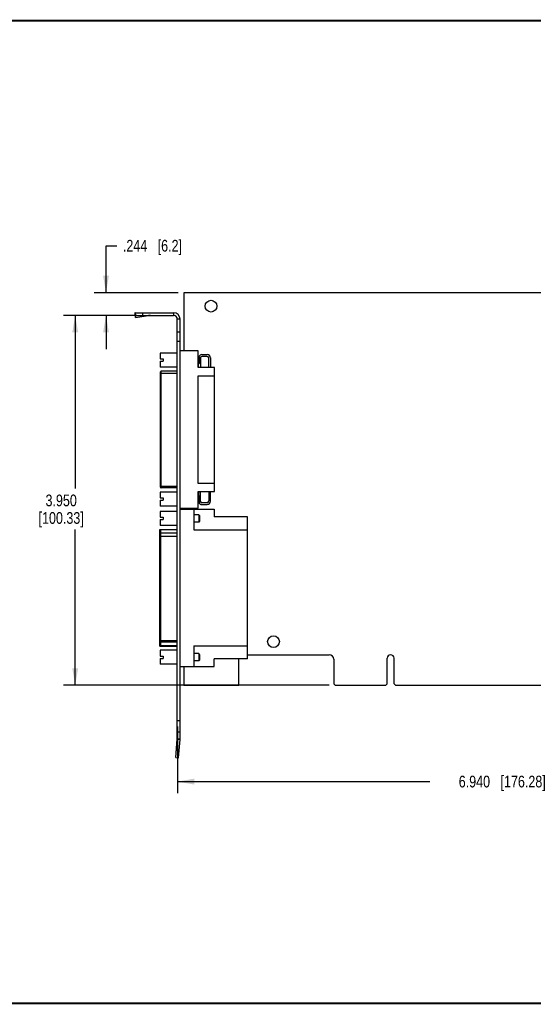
# Model space of a CAD drawing. Header units: inches. Extents: x 0.2 to 16.8, y 0.2 to 10.8.
# Tile 2 of 11: x 5.8 to 11.3, y 0.2 to 10.8. Entities that reach past the tile are written whole.
import ezdxf

# ---------------------------------------------------------------- set-up
doc = ezdxf.new("R2010")
doc.units = ezdxf.units.IN
doc.header["$LTSCALE"] = 0.935
doc.header["$MEASUREMENT"] = 0
doc.layers.get('0').update_dxf_attribs({"linetype": 'CONTINUOUS'})
doc.layers.add('DIMENSIONS', color=7, linetype='CONTINUOUS')
doc.styles.get("Standard").update_dxf_attribs({"font": 'txt', "width": 0.8})
doc.dimstyles.new('DIMSTYLE_2', dxfattribs={"dimtxt": 0.125, "dimasz": 0.18, "dimexe": 0.18, "dimexo": 0.0625, "dimgap": 0.09, "dimtad": 0, "dimtih": 1, "dimtoh": 1, "dimdec": 3, "dimzin": 4, "dimdsep": 46, "dimtxsty": 'STANDARD', "dimblk": '_FILLED', "dimblk1": '_FILLED', "dimblk2": '_FILLED', "dimcen": 0.09, "dimadec": 0, "dimazin": 0, "dimtp": 0.01, "dimtm": 0.01, "dimtfac": 1, "dimtdec": 3, "dimtofl": 0, "dimtmove": 0, "dimatfit": 3, "dimldrblk": '_FILLED', "dimfxl": 1, "dimtolj": 1, "dimtzin": 4, "dimarcsym": 0})

# ---------------------------------------------------------------- blocks, each defined once
blk = doc.blocks.new('_FILLED')
at = {"color": 0, "linetype": 'BYBLOCK'}
blk.add_solid([(0, 0), (-1, 0.174), (-1, -0.174)], dxfattribs=at)
blk = doc.blocks.new('*D11')
at = {"layer": 'DIMENSIONS', "color": 2, "linetype": 'CONTINUOUS'}
for p, q in [((14.413, 3.92), (14.413, 2.503)), ((7.473, 3.216), (7.473, 2.503)), ((7.473, 2.628), (10.168, 2.628)), ((14.413, 2.628), (11.718, 2.628))]:
    blk.add_line(p, q, dxfattribs=at)
at = {"layer": 'DIMENSIONS', "color": 2, "linetype": 'CONTINUOUS', "xscale": 0.18, "yscale": 0.18, "zscale": 0.18, "rotation": 180}
blk.add_blockref('_FILLED', (7.473, 2.628), dxfattribs=at)
at = {"layer": 'DIMENSIONS', "color": 2, "linetype": 'CONTINUOUS', "xscale": 0.18, "yscale": 0.18, "zscale": 0.18}
blk.add_blockref('_FILLED', (14.413, 2.628), dxfattribs=at)
at = {"layer": 'DIMENSIONS', "color": 2, "linetype": 'CONTINUOUS', "insert": (10.943, 2.691), "char_height": 0.125, "width": 1.425, "attachment_point": 2, "line_spacing_factor": 0.9}
blk.add_mtext('6.940{\\Ftxt.shx;\\W1.000000;\\H0.125000; }[176.28]', dxfattribs=at)
blk = doc.blocks.new('*D13')
at = {"layer": 'DIMENSIONS', "color": 2, "linetype": 'CONTINUOUS'}
for p, q in [((6.711, 7.852), (6.711, 8.354)), ((6.711, 8.354), (6.828, 8.354)), ((7.48, 7.852), (6.586, 7.852)), ((7.04, 7.608), (6.586, 7.608)), ((6.711, 7.608), (6.711, 7.248))]:
    blk.add_line(p, q, dxfattribs=at)
at = {"layer": 'DIMENSIONS', "color": 2, "linetype": 'CONTINUOUS', "xscale": 0.18, "yscale": 0.18, "zscale": 0.18}
for p, rotation in [((6.711, 7.852), 270), ((6.711, 7.608), 90)]:
    blk.add_blockref('_FILLED', p, dxfattribs=dict(at, rotation=rotation))
at = {"layer": 'DIMENSIONS', "color": 2, "linetype": 'CONTINUOUS', "insert": (6.891, 8.416), "char_height": 0.125, "width": 1.025, "attachment_point": 1, "line_spacing_factor": 0.9}
blk.add_mtext('.244{\\Ftxt.shx;\\W1.000000;\\H0.125000; }[6.2]', dxfattribs=at)
blk = doc.blocks.new('*D14')
at = {"layer": 'DIMENSIONS', "color": 2, "linetype": 'CONTINUOUS'}
for p, q in [((7.04, 7.608), (6.257, 7.608)), ((6.382, 7.608), (6.382, 5.758)), ((6.382, 3.658), (6.382, 5.32)), ((9.095, 3.658), (6.257, 3.658))]:
    blk.add_line(p, q, dxfattribs=at)
at = {"layer": 'DIMENSIONS', "color": 2, "linetype": 'CONTINUOUS', "xscale": 0.18, "yscale": 0.18, "zscale": 0.18}
for p, rotation in [((6.382, 7.608), 90), ((6.382, 3.658), 270)]:
    blk.add_blockref('_FILLED', p, dxfattribs=dict(at, rotation=rotation))
at = {"layer": 'DIMENSIONS', "color": 2, "linetype": 'CONTINUOUS', "insert": (6.232, 5.695), "char_height": 0.125, "width": 0.8, "attachment_point": 2, "line_spacing_factor": 0.9}
blk.add_mtext('3.950\\P[100.33]', dxfattribs=at)

msp = doc.modelspace()

# ---------------------------------------------------------------- linework, layer by layer
at = {"color": 7, "linetype": 'CONTINUOUS'}
for p, q in [((7.5426, 7.8517), (7.5426, 7.2299)), ((12.2476, 7.8517), (7.5426, 7.8517)), ((7.02, 7.6355), (7.0212, 7.6172)), ((7.02, 7.6355), (7.0226, 7.6162)), ((7.0251, 7.5882), (7.0212, 7.6172)), ((7.0226, 7.6077), (7.0226, 7.6377)), ((7.0226, 7.6377), (7.4326, 7.6377)), ((7.0226, 7.6077), (7.4326, 7.6077)), ((7.0239, 7.6065), (7.0251, 7.5882)), ((7.0239, 7.6065), (7.1656, 7.6065)), ((7.0251, 7.5882), (7.1656, 7.6065)), ((7.1026, 7.6077), (7.1026, 7.6377)), ((7.4326, 7.6377), (7.4326, 7.6077)), ((7.4726, 3.0837), (7.4726, 7.5677)), ((7.5026, 7.5677), (7.4726, 7.5677)), ((7.5026, 3.0837), (7.5026, 7.5677)), ((7.5026, 7.4307), (7.4726, 7.4307)), ((7.5026, 7.3307), (7.4726, 7.3307)), ((7.2883, 7.2063), (7.2883, 7.1443)), ((7.4726, 7.2063), (7.2883, 7.2063)), ((7.6954, 7.2299), (7.5026, 7.2299)), ((7.6954, 7.0527), (7.6954, 7.2299)), ((7.7009, 7.1709), (7.6954, 7.1709)), ((7.7009, 7.1709), (7.7009, 7.0921)), ((7.7009, 7.1709), (7.7088, 7.163)), ((7.7088, 7.163), (7.7088, 7.1)), ((7.7191, 7.1546), (7.7191, 7.0527)), ((7.7353, 7.1905), (7.7914, 7.1905)), ((7.7914, 7.1709), (7.7353, 7.1709)), ((7.8077, 7.0527), (7.8077, 7.1546)), ((7.8273, 7.1546), (7.8273, 7.0527)), ((7.2883, 7.1443), (7.3218, 7.1443)), ((7.2883, 7.1187), (7.2883, 7.0567)), ((7.2883, 7.1187), (7.3218, 7.1187)), ((7.4726, 7.0567), (7.2883, 7.0567)), ((7.3218, 7.1443), (7.3218, 7.1187)), ((7.7009, 7.0921), (7.6954, 7.0921)), ((7.8706, 7.0527), (7.6954, 7.0527)), ((7.6994, 7.0527), (7.6994, 7.0921)), ((7.7088, 7.1), (7.7009, 7.0921)), ((7.8706, 5.726), (7.8706, 7.0527)), ((7.2939, 5.7733), (7.2939, 7.0055)), ((7.2939, 6.9937), (7.4726, 6.9937)), ((7.3017, 5.7653), (7.3017, 7.0134)), ((7.4726, 7.0134), (7.3017, 7.0134)), ((7.6954, 5.8146), (7.6954, 6.9642)), ((7.6954, 6.9642), (7.8706, 6.9642)), ((7.8706, 5.8146), (7.6954, 5.8146)), ((7.2883, 5.722), (7.2883, 5.66)), ((7.4726, 5.722), (7.2883, 5.722)), ((7.2939, 5.785), (7.4726, 5.785)), ((7.4726, 5.7653), (7.3017, 5.7653)), ((7.6954, 5.5488), (7.6954, 5.726)), ((7.6954, 5.726), (7.8706, 5.726)), ((7.7009, 5.6866), (7.6954, 5.6866)), ((7.6994, 5.726), (7.6994, 5.6866)), ((7.7009, 5.6866), (7.7009, 5.6079)), ((7.7088, 5.6787), (7.7009, 5.6866)), ((7.7191, 5.6241), (7.7191, 5.726)), ((7.8077, 5.726), (7.8077, 5.6241)), ((7.8273, 5.6241), (7.8273, 5.726)), ((7.2883, 5.66), (7.3218, 5.66)), ((7.2883, 5.6344), (7.2883, 5.5724)), ((7.2883, 5.6344), (7.3218, 5.6344)), ((7.3218, 5.66), (7.3218, 5.6344)), ((7.7009, 5.6079), (7.6954, 5.6079)), ((7.7088, 5.6157), (7.7009, 5.6079)), ((7.7088, 5.6787), (7.7088, 5.6157)), ((7.7914, 5.6079), (7.7353, 5.6079)), ((7.7353, 5.5882), (7.7914, 5.5882)), ((7.4726, 5.5724), (7.2883, 5.5724)), ((7.2883, 5.5152), (7.2883, 5.4532)), ((7.4726, 5.5152), (7.2883, 5.5152)), ((7.5026, 5.5488), (7.6954, 5.5488)), ((7.5026, 5.5388), (7.8663, 5.5388)), ((7.5426, 5.5488), (7.5426, 5.5388)), ((7.6486, 5.5388), (7.6486, 5.3183)), ((7.7009, 5.4798), (7.6486, 5.4798)), ((7.7009, 5.4798), (7.7009, 5.401)), ((7.7088, 5.4719), (7.7009, 5.4798)), ((7.7088, 5.4719), (7.7088, 5.4089)), ((7.8663, 5.5388), (7.8663, 5.4585)), ((7.2883, 5.4532), (7.3218, 5.4532)), ((7.2883, 5.4276), (7.2883, 5.3656)), ((7.2883, 5.4276), (7.3218, 5.4276)), ((7.4726, 5.3656), (7.2883, 5.3656)), ((7.3218, 5.4532), (7.3218, 5.4276)), ((7.7009, 5.401), (7.6486, 5.401)), ((7.7088, 5.4089), (7.7009, 5.401)), ((8.2206, 5.4585), (7.8663, 5.4585)), ((8.2206, 3.938), (8.2206, 5.4585)), ((7.286, 4.0752), (7.286, 5.3213)), ((7.286, 5.3213), (7.4726, 5.3213)), ((7.2939, 5.2988), (7.286, 5.2988)), ((7.2939, 5.3213), (7.2939, 4.0752)), ((7.4726, 5.3192), (7.2939, 5.3192)), ((7.4726, 5.2813), (7.2939, 5.2813)), ((7.6486, 5.3183), (8.2206, 5.3183)), ((7.4726, 5.2469), (7.2939, 5.2469)), ((7.4726, 4.1316), (7.2939, 4.1316)), ((7.4726, 4.1181), (7.2939, 4.1181)), ((7.2939, 4.0977), (7.286, 4.0977)), ((7.286, 4.0752), (7.4726, 4.0752)), ((7.2883, 4.0309), (7.2883, 3.9689)), ((7.4726, 4.0309), (7.2883, 4.0309)), ((7.4726, 4.0773), (7.2939, 4.0773)), ((7.6486, 4.0783), (7.6486, 3.8577)), ((7.6486, 4.0783), (8.2206, 4.0783)), ((7.2883, 3.9689), (7.3218, 3.9689)), ((7.2883, 3.9433), (7.2883, 3.8813)), ((7.2883, 3.9433), (7.3218, 3.9433)), ((7.3218, 3.9689), (7.3218, 3.9433)), ((7.7009, 3.9955), (7.6486, 3.9955)), ((7.7009, 3.9168), (7.6486, 3.9168)), ((7.7009, 3.9955), (7.7009, 3.9168)), ((7.7088, 3.9876), (7.7009, 3.9955)), ((7.7088, 3.9246), (7.7009, 3.9168)), ((7.7088, 3.9876), (7.7088, 3.9246)), ((7.8663, 3.8577), (7.8663, 3.938)), ((8.2206, 3.938), (7.8663, 3.938)), ((8.1286, 3.6577), (8.1286, 3.9357)), ((8.2206, 3.9827), (9.0956, 3.9827)), ((9.1426, 3.9357), (9.1426, 3.6727)), ((9.7141, 3.6727), (9.7141, 3.9462)), ((9.7871, 3.6727), (9.7871, 3.9462)), ((7.4726, 3.8813), (7.2883, 3.8813)), ((7.5026, 3.8577), (7.8663, 3.8577)), ((7.5426, 3.8577), (7.5426, 3.6577)), ((7.5426, 3.6577), (8.1286, 3.6577)), ((9.1576, 3.6577), (9.1426, 3.6727)), ((9.1576, 3.6577), (9.6991, 3.6577)), ((9.6991, 3.6577), (9.7141, 3.6727)), ((9.8021, 3.6577), (9.7871, 3.6727)), ((9.8021, 3.6577), (11.5991, 3.6577)), ((7.5026, 3.2788), (7.4726, 3.2788)), ((7.5026, 3.1577), (7.4726, 3.1577)), ((7.4554, 2.8853), (7.4725, 3.0807)), ((7.4725, 3.0807), (7.5024, 3.078)), ((7.4726, 3.0837), (7.5026, 3.0837)), ((7.4853, 2.8827), (7.5024, 3.078)), ((7.4623, 2.965), (7.4922, 2.9624)), ((7.4554, 2.8853), (7.4853, 2.8827))]:
    msp.add_line(p, q, dxfattribs=at)
at = {"color": 7, "linetype": 'CONTINUOUS', "const_width": 0.02}
for points in [[(16.75, 10.7586), (0.25, 10.7586)], [(0.25, 0.2586), (16.75, 0.2586)]]:
    msp.add_lwpolyline(points, dxfattribs=at)
at = {"color": 7, "linetype": 'CONTINUOUS'}
for centre in [(7.8326, 7.7077), (8.4996, 4.1237)]:
    msp.add_circle(centre, 0.0625, dxfattribs=at)
for centre, radius, start, end in [((7.1877, 7.4025), 0.2052, 90.01921, 96.1799), ((7.4326, 7.5677), 0.07, 0, 90), ((7.4326, 7.5677), 0.04, 0, 90), ((7.7353, 7.1546), 0.0359, 90, 155.9143), ((7.7353, 7.1546), 0.0163, 90, 180), ((7.7914, 7.1546), 0.0359, 0, 90), ((7.7914, 7.1546), 0.0163, 0, 90), ((7.3017, 7.0055), 0.00787, 90, 180.00014), ((7.3017, 5.7732), 0.00787, 179.99986, 270), ((7.7353, 5.6241), 0.0359, 204.0857, 270), ((7.7353, 5.6241), 0.0163, 180, 270), ((7.7914, 5.6241), 0.0359, 270, 360), ((7.7914, 5.6241), 0.0163, 270, 360), ((8.1756, 3.9357), 0.047, 177.17678, 180), ((9.0956, 3.9357), 0.047, 0, 90), ((9.7506, 3.9462), 0.0365, 0, 180), ((7.4376, 3.0837), 0.035, 355, 360), ((7.4376, 3.0837), 0.065, 355, 360)]:
    msp.add_arc(centre, radius, start, end, dxfattribs=at)
for points, knots in [([(7.0226, 7.6377), (7.0225, 7.6377), (7.0223, 7.6377), (7.0219, 7.6376), (7.0216, 7.6374), (7.0213, 7.6371), (7.0209, 7.6368), (7.0206, 7.6364), (7.0203, 7.636), (7.0201, 7.6357), (7.02, 7.6355)], [0, 0, 0, 0, 0.0945189, 0.1927049, 0.297814, 0.4124963, 0.5387748, 0.6781322, 0.8316326, 1, 1, 1, 1]), ([(7.0226, 7.6077), (7.0227, 7.6077), (7.0228, 7.6077), (7.0229, 7.6076), (7.0231, 7.6075), (7.0232, 7.6074), (7.0234, 7.6072), (7.0236, 7.607), (7.0237, 7.6068), (7.0238, 7.6066), (7.0239, 7.6065)], [0, 0, 0, 0, 0.0858089, 0.1766708, 0.276839, 0.3895011, 0.5168817, 0.6604937, 0.8213219, 1, 1, 1, 1])]:
    msp.add_open_spline(points, degree=3, knots=knots, dxfattribs=at)

# ---------------------------------------------------------------- dimensions: what is measured, and where the dimension line sits
at = {"layer": 'DIMENSIONS', "color": 2, "linetype": 'CONTINUOUS'}
for base, p1, p2, picture, middle in [((6.711, 7.6077), (7.4801, 7.8517), (7.0401, 7.6077), '*D13', (7.4035, 8.3535)), ((6.3815, 3.6577), (7.0401, 7.6077), (9.0951, 3.6577), '*D14', (6.2315, 5.539))]:
    dim = msp.add_linear_dim(base=base, p1=p1, p2=p2, angle=270, dimstyle='DIMSTYLE_2', dxfattribs=at)
    dim.commit()
    dim.dimension.update_dxf_attribs({"geometry": picture, "text_midpoint": middle, "dimtype": 160})
dim = msp.add_linear_dim(base=(14.4126, 2.6283), p1=(7.4726, 3.2163), p2=(14.4126, 3.9202), dimstyle='DIMSTYLE_2', dxfattribs=at)
dim.commit()
dim.dimension.update_dxf_attribs({"geometry": '*D11', "text_midpoint": (10.7926, 2.6283), "dimtype": 160})

doc.saveas('drawing.dxf')
